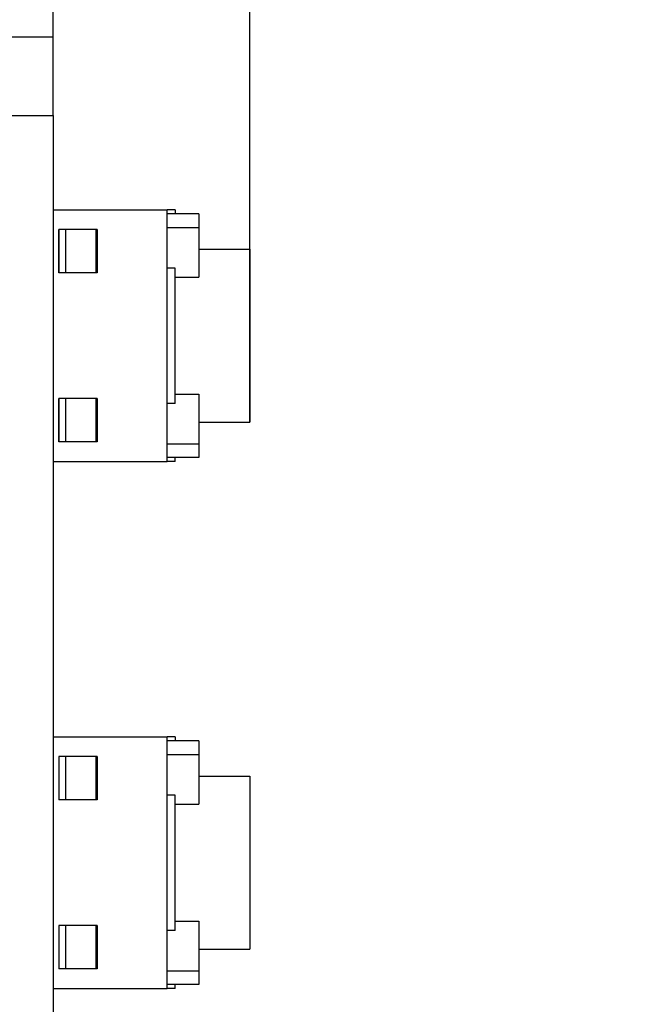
# Model space of a CAD drawing. Extents: x 111.7 to 159.5, y 88.4 to 131.4.
# Tile 5 of 6: x 151.6 to 159.5, y 109.7 to 122.2. Entities that reach past the tile are written whole.
import ezdxf
from ezdxf.enums import TextEntityAlignment as Align

# ---------------------------------------------------------------- set-up
doc = ezdxf.new("R2010")
doc.units = 0
doc.layers.get('0').update_dxf_attribs({"linetype": 'CONTINUOUS'})
for name, color, linetype in [('Dimension005', 7, 'CONTINUOUS'), ('Dimension006', 7, 'CONTINUOUS'), ('ProjItem011', 7, 'CONTINUOUS')]:
    doc.layers.add(name, color=color, linetype=linetype)
doc.styles.get("Standard").update_dxf_attribs({"font": 'arial.ttf'})
doc.dimstyles.get("Standard").update_dxf_attribs({"dimscale": 0, "dimtxt": 2.5, "dimasz": 2.5, "dimexe": 1.25, "dimexo": 0.625, "dimtad": 1, "dimtxsty": 'STANDARD', "dimcen": 2.5, "dimazin": 3, "dimtfac": 1, "dimtmove": 0, "dimatfit": 3})

# ---------------------------------------------------------------- blocks, each defined once
blk = doc.blocks.new('*Dimension005')
at = {"color": 0}
for points in [[(147.005, 128.264), (147.005, 127.43), (152.005, 127.847)], [(159.505, 128.264), (159.505, 127.43), (154.505, 127.847)]]:
    blk.add_solid(points, dxfattribs=at)
at = {"layer": 'Dimension005'}
for p, q in [((152.005, 121.95), (152.005, 127.847)), ((154.505, 127.847), (152.005, 127.847)), ((154.505, 119.25), (154.505, 127.847))]:
    blk.add_line(p, q, dxfattribs=at)
blk.add_text('2.50', height=3.5, dxfattribs=at).set_placement((149.586, 127.847), align=Align.CENTER)
blk = doc.blocks.new('*Dimension006')
at = {"color": 0}
for points in [[(142.155, 124.966), (142.155, 124.133), (147.155, 124.549)], [(159.505, 124.966), (159.505, 124.133), (154.505, 124.549)]]:
    blk.add_solid(points, dxfattribs=at)
at = {"layer": 'Dimension006'}
for p, q in [((147.155, 109.128), (147.155, 124.549)), ((147.155, 124.549), (154.505, 124.549)), ((154.505, 117.05), (154.505, 124.549))]:
    blk.add_line(p, q, dxfattribs=at)
blk.add_text('7.35', height=3.5, dxfattribs=at).set_placement((147.165, 124.549), align=Align.CENTER)

msp = doc.modelspace()

# ---------------------------------------------------------------- linework, layer by layer
at = {"layer": 'ProjItem011'}
for p, q in [((151.405, 121.95), (152.005, 121.95)), ((151.405, 121.95), (152.005, 121.95)), ((151.405, 120.95), (152.005, 120.95)), ((151.405, 120.95), (152.005, 120.95)), ((152.005, 120.95), (152.005, 98.95)), ((152.005, 120.95), (152.005, 98.95)), ((152.005, 119.75), (153.455, 119.75)), ((152.005, 119.75), (153.455, 119.75)), ((153.455, 119.01), (153.455, 119.75)), ((153.555, 119.75), (153.455, 119.75)), ((153.455, 119.01), (153.455, 119.75)), ((153.555, 119.75), (153.455, 119.75)), ((153.855, 119.7), (153.455, 119.7)), ((153.855, 119.7), (153.455, 119.7)), ((153.555, 119.75), (153.555, 119.7)), ((153.555, 119.75), (153.555, 119.7)), ((153.855, 119.7), (153.855, 119.523)), ((153.855, 119.7), (153.855, 119.523)), ((152.005, 119.6), (152.005, 119.6)), ((152.005, 119.6), (152.005, 118.9)), ((152.005, 119.6), (152.005, 118.9)), ((152.005, 119.6), (152.005, 119.6)), ((152.005, 119.6), (152.005, 118.9)), ((152.005, 119.6), (152.005, 118.9)), ((152.075, 118.95), (152.075, 119.5)), ((152.075, 119.5), (152.075, 118.95)), ((152.075, 119.5), (152.075, 118.95)), ((152.075, 119.5), (152.075, 118.95)), ((152.075, 119.5), (152.075, 118.95)), ((152.075, 118.95), (152.075, 119.5)), ((152.549, 119.5), (152.163, 119.5)), ((152.549, 119.5), (152.163, 119.5)), ((152.163, 119.5), (152.163, 118.95)), ((152.163, 119.5), (152.163, 118.95)), ((152.562, 119.5), (152.549, 119.5)), ((152.549, 119.5), (152.549, 118.95)), ((152.562, 119.5), (152.549, 119.5)), ((152.549, 119.5), (152.549, 118.95)), ((152.562, 119.5), (152.562, 118.95)), ((152.562, 119.5), (152.562, 118.95)), ((153.855, 119.523), (153.455, 119.523)), ((153.855, 119.523), (153.455, 119.523)), ((153.855, 119.523), (153.855, 118.893)), ((153.855, 119.523), (153.855, 118.893)), ((153.855, 119.25), (154.505, 119.25)), ((153.855, 119.25), (154.505, 119.25)), ((152.549, 118.95), (152.163, 118.95)), ((152.549, 118.95), (152.163, 118.95)), ((152.562, 118.95), (152.549, 118.95)), ((152.562, 118.95), (152.549, 118.95)), ((153.555, 119.01), (153.455, 119.01)), ((153.555, 119.01), (153.455, 119.01)), ((153.455, 117.29), (153.455, 119.01)), ((153.455, 117.29), (153.455, 119.01)), ((153.555, 117.29), (153.555, 119.01)), ((153.555, 117.29), (153.555, 119.01)), ((152.005, 118.9), (152.005, 118.9)), ((152.005, 118.9), (152.005, 118.9)), ((153.555, 118.893), (153.855, 118.893)), ((153.555, 118.893), (153.855, 118.893)), ((152.005, 117.4), (152.005, 117.4)), ((152.005, 117.4), (152.005, 116.7)), ((152.005, 117.4), (152.005, 116.7)), ((152.005, 117.4), (152.005, 117.4)), ((152.005, 117.4), (152.005, 116.7)), ((152.005, 117.4), (152.005, 116.7)), ((152.075, 116.8), (152.075, 117.35)), ((152.075, 117.35), (152.075, 116.8)), ((152.075, 117.35), (152.075, 116.8)), ((152.075, 117.35), (152.075, 116.8)), ((152.075, 117.35), (152.075, 116.8)), ((152.075, 116.8), (152.075, 117.35)), ((152.549, 117.35), (152.163, 117.35)), ((152.549, 117.35), (152.163, 117.35)), ((152.163, 117.35), (152.163, 116.8)), ((152.163, 117.35), (152.163, 116.8)), ((152.562, 117.35), (152.549, 117.35)), ((152.549, 117.35), (152.549, 116.8)), ((152.562, 117.35), (152.549, 117.35)), ((152.549, 117.35), (152.549, 116.8)), ((152.562, 117.35), (152.562, 116.8)), ((152.562, 117.35), (152.562, 116.8)), ((153.455, 116.55), (153.455, 117.29)), ((153.555, 117.29), (153.455, 117.29)), ((153.455, 116.55), (153.455, 117.29)), ((153.555, 117.29), (153.455, 117.29)), ((153.555, 117.407), (153.855, 117.407)), ((153.555, 117.407), (153.855, 117.407)), ((153.855, 117.407), (153.855, 116.777)), ((153.855, 117.407), (153.855, 116.777)), ((153.855, 117.05), (154.505, 117.05)), ((153.855, 117.05), (154.505, 117.05)), ((153.855, 117.05), (154.505, 117.05)), ((153.855, 117.05), (154.505, 117.05)), ((153.855, 117.05), (154.505, 117.05)), ((153.855, 117.05), (154.505, 117.05)), ((153.855, 117.05), (154.505, 117.05)), ((153.855, 117.05), (154.505, 117.05)), ((152.549, 116.8), (152.163, 116.8)), ((152.549, 116.8), (152.163, 116.8)), ((152.562, 116.8), (152.549, 116.8)), ((152.562, 116.8), (152.549, 116.8)), ((152.005, 116.7), (152.005, 116.7)), ((152.005, 116.7), (152.005, 116.7)), ((153.455, 116.777), (153.855, 116.777)), ((153.455, 116.777), (153.855, 116.777)), ((153.855, 116.777), (153.855, 116.6)), ((153.855, 116.777), (153.855, 116.6)), ((152.005, 116.55), (153.455, 116.55)), ((152.005, 116.55), (153.455, 116.55)), ((153.855, 116.6), (153.455, 116.6)), ((153.855, 116.6), (153.455, 116.6)), ((153.555, 116.55), (153.455, 116.55)), ((153.555, 116.55), (153.455, 116.55)), ((153.555, 116.55), (153.555, 116.6)), ((153.555, 116.55), (153.555, 116.6)), ((152.005, 113.05), (153.455, 113.05)), ((152.005, 113.05), (153.455, 113.05)), ((153.455, 112.31), (153.455, 113.05)), ((153.555, 113.05), (153.455, 113.05)), ((153.455, 112.31), (153.455, 113.05)), ((153.555, 113.05), (153.455, 113.05)), ((153.555, 113.05), (153.555, 113)), ((153.555, 113.05), (153.555, 113)), ((153.855, 113), (153.455, 113)), ((153.855, 113), (153.455, 113)), ((153.855, 113), (153.855, 112.823)), ((153.855, 113), (153.855, 112.823)), ((152.005, 112.9), (152.005, 112.9)), ((152.005, 112.9), (152.005, 112.2)), ((152.005, 112.9), (152.005, 112.2)), ((152.005, 112.9), (152.005, 112.9)), ((152.005, 112.9), (152.005, 112.2)), ((152.005, 112.9), (152.005, 112.2)), ((152.075, 112.8), (152.075, 112.25)), ((152.075, 112.8), (152.075, 112.25)), ((152.075, 112.8), (152.075, 112.25)), ((152.075, 112.8), (152.075, 112.25)), ((152.075, 112.8), (152.075, 112.25)), ((152.075, 112.8), (152.075, 112.25)), ((152.075, 112.8), (152.075, 112.25)), ((152.075, 112.8), (152.075, 112.25)), ((152.549, 112.8), (152.163, 112.8)), ((152.549, 112.8), (152.163, 112.8)), ((152.163, 112.8), (152.163, 112.25)), ((152.163, 112.8), (152.163, 112.25)), ((152.562, 112.8), (152.549, 112.8)), ((152.549, 112.8), (152.549, 112.25)), ((152.562, 112.8), (152.549, 112.8)), ((152.549, 112.8), (152.549, 112.25)), ((152.562, 112.8), (152.562, 112.25)), ((152.562, 112.8), (152.562, 112.25)), ((153.855, 112.823), (153.455, 112.823)), ((153.855, 112.823), (153.455, 112.823)), ((153.855, 112.823), (153.855, 112.193)), ((153.855, 112.823), (153.855, 112.193)), ((153.855, 112.55), (154.505, 112.55)), ((153.855, 112.55), (154.505, 112.55)), ((153.555, 112.31), (153.455, 112.31)), ((153.555, 112.31), (153.455, 112.31)), ((153.455, 110.59), (153.455, 112.31)), ((153.455, 110.59), (153.455, 112.31)), ((153.555, 110.59), (153.555, 112.31)), ((153.555, 110.59), (153.555, 112.31)), ((152.005, 112.2), (152.005, 112.2)), ((152.005, 112.2), (152.005, 112.2)), ((152.549, 112.25), (152.163, 112.25)), ((152.549, 112.25), (152.163, 112.25)), ((152.562, 112.25), (152.549, 112.25)), ((152.562, 112.25), (152.549, 112.25)), ((153.555, 112.193), (153.855, 112.193)), ((153.555, 112.193), (153.855, 112.193)), ((152.005, 110.7), (152.005, 110.7)), ((152.005, 110.7), (152.005, 110)), ((152.005, 110.7), (152.005, 110)), ((152.005, 110.7), (152.005, 110.7)), ((152.005, 110.7), (152.005, 110)), ((152.005, 110.7), (152.005, 110)), ((153.555, 110.707), (153.855, 110.707)), ((153.555, 110.707), (153.855, 110.707)), ((153.855, 110.707), (153.855, 110.077)), ((153.855, 110.707), (153.855, 110.077)), ((152.075, 110.65), (152.075, 110.1)), ((152.075, 110.65), (152.075, 110.1)), ((152.075, 110.65), (152.075, 110.1)), ((152.075, 110.65), (152.075, 110.1)), ((152.075, 110.65), (152.075, 110.1)), ((152.075, 110.65), (152.075, 110.1)), ((152.075, 110.65), (152.075, 110.1)), ((152.075, 110.65), (152.075, 110.1)), ((152.549, 110.65), (152.163, 110.65)), ((152.549, 110.65), (152.163, 110.65)), ((152.163, 110.65), (152.163, 110.1)), ((152.163, 110.65), (152.163, 110.1)), ((152.562, 110.65), (152.549, 110.65)), ((152.549, 110.65), (152.549, 110.1)), ((152.562, 110.65), (152.549, 110.65)), ((152.549, 110.65), (152.549, 110.1)), ((152.562, 110.65), (152.562, 110.1)), ((152.562, 110.65), (152.562, 110.1)), ((153.455, 109.85), (153.455, 110.59)), ((153.555, 110.59), (153.455, 110.59)), ((153.455, 109.85), (153.455, 110.59)), ((153.555, 110.59), (153.455, 110.59)), ((153.855, 110.35), (154.505, 110.35)), ((153.855, 110.35), (154.505, 110.35)), ((153.855, 110.35), (154.505, 110.35)), ((153.855, 110.35), (154.505, 110.35)), ((153.855, 110.35), (154.505, 110.35)), ((153.855, 110.35), (154.505, 110.35)), ((153.855, 110.35), (154.505, 110.35)), ((153.855, 110.35), (154.505, 110.35)), ((152.549, 110.1), (152.163, 110.1)), ((152.549, 110.1), (152.163, 110.1)), ((152.562, 110.1), (152.549, 110.1)), ((152.562, 110.1), (152.549, 110.1)), ((153.455, 110.077), (153.855, 110.077)), ((153.455, 110.077), (153.855, 110.077)), ((153.855, 110.077), (153.855, 109.9)), ((153.855, 110.077), (153.855, 109.9)), ((152.005, 110), (152.005, 110)), ((152.005, 110), (152.005, 110)), ((152.005, 109.85), (153.455, 109.85)), ((152.005, 109.85), (153.455, 109.85)), ((153.855, 109.9), (153.455, 109.9)), ((153.855, 109.9), (153.455, 109.9)), ((153.555, 109.85), (153.455, 109.85)), ((153.555, 109.85), (153.455, 109.85)), ((153.555, 109.85), (153.555, 109.9)), ((153.555, 109.85), (153.555, 109.9))]:
    msp.add_line(p, q, dxfattribs=at)
for points, degree, knots in [([(152.005, 120.95), (152.005, 121.119), (152.005, 121.28), (152.005, 121.385), (152.005, 121.482), (152.005, 121.576), (152.005, 121.657), (152.005, 121.694), (152.005, 121.732), (152.005, 121.764), (152.005, 121.797), (152.005, 121.824), (152.005, 121.851), (152.005, 121.872), (152.005, 121.894), (152.005, 121.909), (152.005, 121.925), (152.005, 121.934), (152.005, 121.944), (152.005, 121.947), (152.005, 121.95)], 2, [0, 0, 0, 0.336599, 0.336599, 0.560999, 0.560999, 0.785398, 0.785398, 0.897598, 0.897598, 1.0098, 1.0098, 1.122, 1.122, 1.2342, 1.2342, 1.3464, 1.3464, 1.4586, 1.4586, 1.5708, 1.5708, 1.5708]), ([(152.005, 120.95), (152.005, 121.119), (152.005, 121.28), (152.005, 121.385), (152.005, 121.482), (152.005, 121.576), (152.005, 121.657), (152.005, 121.694), (152.005, 121.732), (152.005, 121.764), (152.005, 121.797), (152.005, 121.824), (152.005, 121.851), (152.005, 121.872), (152.005, 121.894), (152.005, 121.909), (152.005, 121.925), (152.005, 121.934), (152.005, 121.944), (152.005, 121.947), (152.005, 121.95)], 2, [0, 0, 0, 0.336599, 0.336599, 0.560999, 0.560999, 0.785398, 0.785398, 0.897598, 0.897598, 1.0098, 1.0098, 1.122, 1.122, 1.2342, 1.2342, 1.3464, 1.3464, 1.4586, 1.4586, 1.5708, 1.5708, 1.5708]), ([(154.505, 119.25), (154.505, 119.222), (154.505, 119.141), (154.505, 119.01), (154.505, 118.836), (154.505, 118.627), (154.505, 118.395), (154.505, 118.15), (154.505, 117.905), (154.505, 117.673), (154.505, 117.464), (154.505, 117.29), (154.505, 117.159), (154.505, 117.078), (154.505, 117.05)], 1, [1.5708, 1.5708, 1.7952, 2.0196, 2.24399, 2.46839, 2.69279, 2.91719, 3.14159, 3.36599, 3.59039, 3.81479, 4.03919, 4.26359, 4.48799, 4.71239, 4.71239]), ([(154.505, 119.25), (154.505, 119.222), (154.505, 119.141), (154.505, 119.01), (154.505, 118.836), (154.505, 118.627), (154.505, 118.395), (154.505, 118.15), (154.505, 117.905), (154.505, 117.673), (154.505, 117.464), (154.505, 117.29), (154.505, 117.159), (154.505, 117.078), (154.505, 117.05)], 1, [1.5708, 1.5708, 1.7952, 2.0196, 2.24399, 2.46839, 2.69279, 2.91719, 3.14159, 3.36599, 3.59039, 3.81479, 4.03919, 4.26359, 4.48799, 4.71239, 4.71239]), ([(154.505, 112.55), (154.505, 112.522), (154.505, 112.441), (154.505, 112.31), (154.505, 112.136), (154.505, 111.927), (154.505, 111.695), (154.505, 111.45), (154.505, 111.205), (154.505, 110.973), (154.505, 110.764), (154.505, 110.59), (154.505, 110.459), (154.505, 110.378), (154.505, 110.35)], 1, [1.5708, 1.5708, 1.7952, 2.0196, 2.24399, 2.46839, 2.69279, 2.91719, 3.14159, 3.36599, 3.59039, 3.81479, 4.03919, 4.26359, 4.48799, 4.71239, 4.71239]), ([(154.505, 112.55), (154.505, 112.522), (154.505, 112.441), (154.505, 112.31), (154.505, 112.136), (154.505, 111.927), (154.505, 111.695), (154.505, 111.45), (154.505, 111.205), (154.505, 110.973), (154.505, 110.764), (154.505, 110.59), (154.505, 110.459), (154.505, 110.378), (154.505, 110.35)], 1, [1.5708, 1.5708, 1.7952, 2.0196, 2.24399, 2.46839, 2.69279, 2.91719, 3.14159, 3.36599, 3.59039, 3.81479, 4.03919, 4.26359, 4.48799, 4.71239, 4.71239])]:
    msp.add_open_spline(points, degree=degree, knots=knots, dxfattribs=at)
for points in [[(152.163, 119.5), (152.114, 119.5), (152.074, 119.5), (152.075, 119.5)], [(152.163, 119.5), (152.114, 119.5), (152.074, 119.5), (152.075, 119.5)], [(152.163, 118.95), (152.114, 118.95), (152.074, 118.95), (152.075, 118.95)], [(152.163, 118.95), (152.114, 118.95), (152.074, 118.95), (152.075, 118.95)], [(152.163, 117.35), (152.114, 117.35), (152.074, 117.35), (152.075, 117.35)], [(152.163, 117.35), (152.114, 117.35), (152.074, 117.35), (152.075, 117.35)], [(152.163, 116.8), (152.114, 116.8), (152.074, 116.8), (152.075, 116.8)], [(152.163, 116.8), (152.114, 116.8), (152.074, 116.8), (152.075, 116.8)], [(152.163, 112.8), (152.114, 112.8), (152.074, 112.8), (152.075, 112.8)], [(152.163, 112.8), (152.114, 112.8), (152.074, 112.8), (152.075, 112.8)], [(152.163, 112.25), (152.114, 112.25), (152.074, 112.25), (152.075, 112.25)], [(152.163, 112.25), (152.114, 112.25), (152.074, 112.25), (152.075, 112.25)], [(152.163, 110.65), (152.114, 110.65), (152.074, 110.65), (152.075, 110.65)], [(152.163, 110.65), (152.114, 110.65), (152.074, 110.65), (152.075, 110.65)], [(152.163, 110.1), (152.114, 110.1), (152.074, 110.1), (152.075, 110.1)], [(152.163, 110.1), (152.114, 110.1), (152.074, 110.1), (152.075, 110.1)]]:
    msp.add_open_spline(points, degree=3, dxfattribs=at)

# ---------------------------------------------------------------- dimensions: what is measured, and where the dimension line sits
at = {"layer": 'Dimension005'}
dim = msp.add_linear_dim(base=(149.586, 127.847), p1=(154.505, 119.25), p2=(152.005, 121.95), text='2.50', dimstyle='STANDARD', dxfattribs=at)
dim.commit()
dim.dimension.update_dxf_attribs({"geometry": '*Dimension005', "text_midpoint": (153.255, 124.45)})
at = {"layer": 'Dimension006'}
dim = msp.add_linear_dim(base=(147.165, 124.549), p1=(147.155, 109.128), p2=(154.505, 117.05), text='7.35', dimstyle='STANDARD', dxfattribs=at)
dim.commit()
dim.dimension.update_dxf_attribs({"geometry": '*Dimension006', "text_midpoint": (150.83, 127.95)})

doc.saveas('drawing.dxf')
